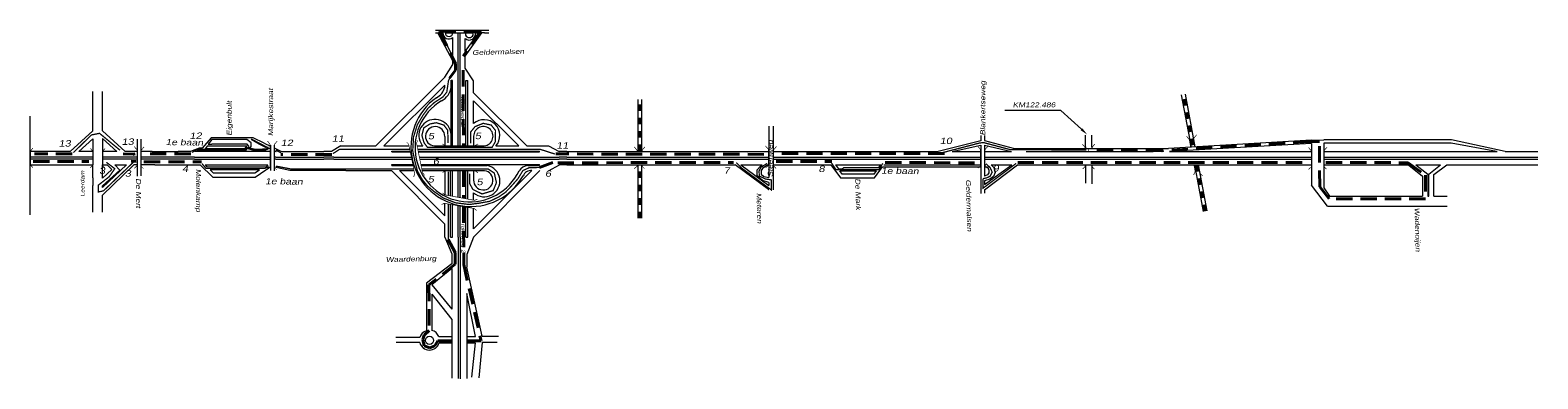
# Model space of a CAD drawing. Header units: metres. Extents: x 534 to 2631, y -2348 to -1484.
# Tile 9 of 9: x 2042 to 2631, y -1934 to -1797. Entities that reach past the tile are written whole.
import ezdxf

# ---------------------------------------------------------------- set-up
doc = ezdxf.new("R2010")
doc.units = ezdxf.units.M
doc.linetypes.add('DASHDOT', pattern=[1, 0.5, -0.25, 0, -0.25])
doc.linetypes.add('DASHED', pattern=[19.05, 12.7, -6.35])
doc.layers.get('0').update_dxf_attribs({"lineweight": 0})
for name, color, linetype, lineweight in [('ROUTE9RIJDEN', 10, 'DASHED', 40), ('ROUTE9STROOIEN', 90, 'Continuous', 0), ('ROUTE9TEXT', 4, 'DASHDOT', 0), ('STROOI', 7, 'Continuous', 0), ('Text', 7, 'Continuous', 0)]:
    doc.layers.add(name, color=color, linetype=linetype, lineweight=lineweight)
doc.styles.add('ISO25', font='ARIALN.TTF', dxfattribs={"width": 1.5, "oblique": 10})

# ---------------------------------------------------------------- blocks, each defined once
blk = doc.blocks.new('A$C3E475C73')
at = {"layer": 'STROOI', "color": 7, "const_width": 0.263}
blk.add_lwpolyline([(-1.04, -0.92), (0, 0), (0, 6.35), (-1.04, 7.62)], dxfattribs=at)

msp = doc.modelspace()

# ---------------------------------------------------------------- linework, layer by layer
at = {"ltscale": 0.5}
for p, q in [((2200.16, -1797.41), (2221.08, -1797.41)), ((2200.19, -1798.42), (2201.14, -1798.42)), ((2206.97, -1809.38), (2201.14, -1798.42)), ((2206.97, -1807.68), (2202.26, -1798.42)), ((2202.26, -1798.42), (2203.06, -1798.42)), ((2203.97, -1798.42), (2214.92, -1798.42)), ((2206.97, -1807.68), (2206.97, -1800.34)), ((2209.1, -1817.07), (2209.1, -1798.42)), ((2209.85, -1817.07), (2209.85, -1798.42)), ((2211.86, -1807.66), (2218.26, -1798.42)), ((2211.86, -1805.72), (2217.09, -1798.42)), ((2211.86, -1805.72), (2211.86, -1800.73)), ((2215.76, -1798.42), (2217.09, -1798.42)), ((2219.3, -1798.42), (2218.26, -1798.42)), ((2218.26, -1798.42), (2218.29, -1798.42)), ((2219.3, -1798.42), (2221.05, -1798.42)), ((2211.86, -1809.15), (2211.86, -1807.66)), ((2203.85, -1815.75), (2206.97, -1810.83)), ((2206.97, -1810.83), (2206.97, -1809.38)), ((2211.86, -1812.25), (2211.86, -1809.15)), ((2215.1, -1817.2), (2211.86, -1812.25)), ((2203.83, -1819.69), (2203.85, -1818.94)), ((2206.33, -1842.38), (2206.33, -1817.03)), ((2206.33, -1817.03), (2206.85, -1817.03)), ((2212.1, -1817.07), (2212.85, -1817.07)), ((2215.1, -1821.88), (2215.1, -1817.2)), ((2041.79, -1850.14), (2041.79, -1831.13)), ((2330.41, -1835), (2330.41, -1855.07)), ((2332.21, -1834.95), (2332.21, -1859.88)), ((2083.61, -1840.11), (2083.61, -1854.54)), ((2085.06, -1840.01), (2085.06, -1854.46)), ((2107.9, -1843.65), (2104.49, -1844.89)), ((2109.02, -1843.65), (2107.9, -1843.65)), ((2112.48, -1839.52), (2109.02, -1843.65)), ((2110.96, -1842.79), (2110.16, -1843.84)), ((2110.16, -1843.84), (2110.61, -1843.84)), ((2111.4, -1843.84), (2110.61, -1843.84)), ((2112.04, -1842.79), (2110.96, -1842.79)), ((2112.8, -1840.24), (2111.4, -1842.02)), ((2111.4, -1842.02), (2112.74, -1842.02)), ((2125.68, -1843.84), (2111.4, -1843.84)), ((2126.45, -1842.79), (2112.04, -1842.79)), ((2128.95, -1839.52), (2112.48, -1839.52)), ((2126.65, -1842.02), (2112.74, -1842.02)), ((2113.6, -1840.24), (2112.8, -1840.24)), ((2126.41, -1840.24), (2113.6, -1840.24)), ((2125.68, -1843.84), (2126.45, -1842.79)), ((2126.44, -1843.76), (2126.05, -1844.31)), ((2128.1, -1841.51), (2126.41, -1840.24)), ((2128.83, -1844.35), (2126.44, -1843.76)), ((2127.16, -1842.74), (2126.65, -1842.02)), ((2127.16, -1842.74), (2126.97, -1843.01)), ((2126.97, -1843.01), (2127.91, -1843.33)), ((2127.91, -1843.33), (2128.1, -1842.95)), ((2128.58, -1840.24), (2128.1, -1840.24)), ((2131.24, -1841.99), (2128.1, -1840.24)), ((2128.1, -1842.95), (2128.1, -1841.51)), ((2134.31, -1843.25), (2128.58, -1840.24)), ((2133.2, -1841.58), (2128.95, -1839.52)), ((2134.11, -1843.42), (2131.24, -1841.99)), ((2133.2, -1841.58), (2135.75, -1842.82)), ((2134.65, -1843.96), (2133.79, -1844.35)), ((2134.31, -1843.25), (2134.11, -1843.42)), ((2135.04, -1843.58), (2134.65, -1843.96)), ((2135.04, -1843.58), (2135.75, -1843.9)), ((2135.75, -1842.47), (2135.75, -1852.38)), ((2137.12, -1842.47), (2137.12, -1852.45)), ((2137.12, -1843.48), (2140.05, -1844.89)), ((2163.24, -1842.7), (2159.55, -1844.89)), ((2194.03, -1840.74), (2194.9, -1842.32)), ((2413.33, -1840.68), (2396.67, -1844.89)), ((2402.13, -1844.89), (2413.33, -1842.35)), ((2413.33, -1838.61), (2413.33, -1840.68)), ((2413.33, -1842.35), (2413.33, -1856.9)), ((2414.8, -1838.61), (2414.8, -1840.54)), ((2414.8, -1840.54), (2426.44, -1843.67)), ((2414.8, -1842.36), (2414.8, -1854.54)), ((2414.8, -1842.36), (2425.26, -1844.89)), ((2426.44, -1843.67), (2486.72, -1843.67)), ((2454.21, -1843.06), (2454.21, -1838.45)), ((2454.21, -1843.06), (2454.21, -1843.67)), ((2456.66, -1843.06), (2456.66, -1838.51)), ((2456.66, -1843.06), (2456.66, -1843.67)), ((2542.57, -1840.43), (2486.72, -1843.67)), ((2542.57, -1841.79), (2487.06, -1844.89)), ((2542.57, -1840.43), (2547.31, -1840.37)), ((2542.57, -1841.79), (2542.57, -1858.04)), ((2597.2, -1840.37), (2547.31, -1840.37)), ((2547.31, -1841.62), (2547.31, -1859.13)), ((2547.34, -1841.62), (2547.31, -1841.62)), ((2597.17, -1841.62), (2547.34, -1841.62)), ((2614.89, -1844.86), (2597.17, -1841.62)), ((2618.25, -1844.86), (2597.2, -1840.37)), ((2066.26, -1844.97), (2066.26, -1850.14)), ((2070.01, -1844.97), (2070.01, -1850.14)), ((2083.61, -1844.89), (2082.23, -1844.89)), ((2089.47, -1844.89), (2085.06, -1844.89)), ((2089.47, -1844.89), (2099.57, -1844.89)), ((2104.49, -1844.89), (2099.57, -1844.89)), ((2106.04, -1847.15), (2135.58, -1847.15)), ((2106.04, -1847.9), (2135.58, -1847.9)), ((2107.79, -1844.31), (2106.19, -1844.89)), ((2120.28, -1844.89), (2106.19, -1844.89)), ((2126.05, -1844.31), (2107.79, -1844.31)), ((2120.59, -1844.89), (2120.28, -1844.89)), ((2133.79, -1844.35), (2128.83, -1844.35)), ((2137.12, -1844.52), (2137.96, -1844.89)), ((2137.8, -1844.89), (2137.96, -1844.89)), ((2137.8, -1847.15), (2156.5, -1847.15)), ((2137.8, -1847.9), (2156.5, -1847.9)), ((2140.05, -1844.89), (2156.5, -1844.89)), ((2160.45, -1847.14), (2159.55, -1847.15)), ((2160.45, -1847.89), (2159.55, -1847.9)), ((2251.58, -1844.89), (2248.5, -1844.89)), ((2251.58, -1847.15), (2248.5, -1847.15)), ((2251.58, -1847.9), (2248.5, -1847.89)), ((2251.58, -1844.89), (2330.41, -1844.89)), ((2251.58, -1847.15), (2330.41, -1847.15)), ((2251.58, -1847.9), (2330.41, -1847.9)), ((2332.21, -1844.89), (2396.67, -1844.89)), ((2332.21, -1847.15), (2413.33, -1847.15)), ((2332.21, -1847.9), (2413.33, -1847.9)), ((2402.13, -1844.89), (2413.33, -1844.89)), ((2414.8, -1844.89), (2425.26, -1844.89)), ((2414.8, -1847.15), (2542.57, -1847.15)), ((2414.8, -1847.9), (2542.57, -1847.9)), ((2431.01, -1844.89), (2465.56, -1844.89)), ((2465.56, -1844.89), (2480.68, -1844.89)), ((2487.06, -1844.89), (2542.57, -1844.89)), ((2547.31, -1844.89), (2615.1, -1844.89)), ((2547.31, -1847.15), (2631, -1847.15)), ((2547.31, -1847.9), (2631, -1847.9)), ((2614.89, -1844.86), (2615.1, -1844.89)), ((2618.25, -1844.86), (2618.41, -1844.89)), ((2618.41, -1844.89), (2631, -1844.89)), ((2057.32, -1850.14), (2060.67, -1850.14)), ((2066.26, -1855.21), (2066.26, -1858.25)), ((2070.01, -1859), (2079.43, -1850.14)), ((2082.28, -1850.14), (2070.01, -1862.03)), ((2073.66, -1851.99), (2071.88, -1850.14)), ((2074.84, -1850.14), (2076.79, -1852.19)), ((2075.7, -1850.14), (2079.43, -1850.14)), ((2090.49, -1850.15), (2108.23, -1850.15)), ((2108.23, -1850.15), (2113.15, -1854.97)), ((2110.14, -1850.15), (2134.69, -1850.15)), ((2110.14, -1850.15), (2110.72, -1850.81)), ((2110.72, -1850.81), (2134, -1850.84)), ((2112.12, -1852.08), (2113.32, -1853.24)), ((2131.48, -1852.08), (2112.12, -1852.08)), ((2113.15, -1854.97), (2129.74, -1854.97)), ((2113.32, -1853.24), (2129.63, -1853.24)), ((2129.63, -1853.24), (2131.48, -1852.08)), ((2129.74, -1854.97), (2133.88, -1852)), ((2134.69, -1850.15), (2134, -1850.84)), ((2165.11, -1852.39), (2163.44, -1852.39)), ((2251.58, -1850.15), (2248.63, -1850.15)), ((2251.58, -1850.15), (2317.27, -1850.15)), ((2330.4, -1859.77), (2317.27, -1850.15)), ((2319.48, -1850.15), (2330.41, -1858.13)), ((2319.48, -1850.15), (2327.87, -1850.15)), ((2325.91, -1852.11), (2327.06, -1850.75)), ((2325.91, -1852.44), (2325.91, -1852.11)), ((2325.91, -1854.41), (2325.91, -1852.44)), ((2327.94, -1856.27), (2325.91, -1854.41)), ((2327.06, -1850.75), (2327.87, -1850.15)), ((2327.95, -1851.53), (2327.47, -1852.39)), ((2327.47, -1852.39), (2327.47, -1853.78)), ((2327.47, -1853.78), (2328.52, -1854.64)), ((2330.02, -1850.15), (2327.95, -1851.53)), ((2328.52, -1854.64), (2330.41, -1855.07)), ((2330.02, -1850.15), (2330.41, -1850.15)), ((2332.21, -1850.15), (2354.76, -1850.15)), ((2354.76, -1850.15), (2358.42, -1855.2)), ((2356.56, -1850.15), (2357.7, -1851.63)), ((2356.56, -1850.15), (2374.22, -1850.15)), ((2357.7, -1851.63), (2359.1, -1851.63)), ((2358.37, -1852.51), (2358.2, -1852.51)), ((2358.2, -1852.51), (2372.51, -1852.51)), ((2359.15, -1853.8), (2358.2, -1852.51)), ((2358.42, -1855.2), (2358.98, -1855.2)), ((2358.98, -1855.2), (2371.71, -1855.2)), ((2359.1, -1851.63), (2359.8, -1851.17)), ((2371.61, -1853.8), (2359.15, -1853.8)), ((2359.8, -1851.17), (2373.4, -1851.17)), ((2371.61, -1853.8), (2372.55, -1852.51)), ((2371.71, -1855.2), (2374.86, -1850.87)), ((2372.51, -1852.51), (2372.55, -1852.51)), ((2373.4, -1851.17), (2373.52, -1851.17)), ((2373.52, -1851.17), (2374.26, -1850.15)), ((2374.22, -1850.15), (2374.26, -1850.15)), ((2374.86, -1850.87), (2413.33, -1850.87)), ((2375.39, -1850.15), (2413.33, -1850.15)), ((2414.8, -1859.93), (2427.68, -1850.15)), ((2414.8, -1857.84), (2425.38, -1850.15)), ((2414.8, -1850.15), (2415.22, -1850.15)), ((2414.8, -1850.87), (2415.9, -1850.87)), ((2415.97, -1854.01), (2414.8, -1854.54)), ((2416.88, -1855.7), (2414.8, -1856.31)), ((2415.9, -1850.87), (2415.97, -1850.95)), ((2415.97, -1850.95), (2416.5, -1852.19)), ((2416.45, -1853.2), (2415.97, -1854.01)), ((2416.5, -1852.19), (2416.45, -1853.2)), ((2418.31, -1854.64), (2416.88, -1855.7)), ((2417.32, -1850.15), (2425.38, -1850.15)), ((2417.32, -1850.15), (2417.52, -1850.3)), ((2417.52, -1850.3), (2418.38, -1851.09)), ((2418.88, -1853.13), (2418.31, -1854.64)), ((2418.38, -1851.09), (2418.88, -1853.13)), ((2427.68, -1850.15), (2542.57, -1850.15)), ((2454.21, -1850.15), (2454.21, -1857.29)), ((2456.66, -1850.15), (2456.66, -1857.54)), ((2547.31, -1850.15), (2580.38, -1850.15)), ((2580.55, -1850.28), (2580.38, -1850.15)), ((2580.55, -1850.28), (2585.96, -1854.52)), ((2583.3, -1850.15), (2593.02, -1850.15)), ((2583.3, -1850.15), (2587.96, -1853.77)), ((2585.96, -1854.52), (2585.96, -1862.42)), ((2587.96, -1853.77), (2587.96, -1862.42)), ((2588.37, -1853.77), (2593.02, -1850.15)), ((2588.37, -1862.42), (2588.37, -1853.77)), ((2590.37, -1853.86), (2595.39, -1850.15)), ((2590.37, -1862.42), (2590.37, -1853.86)), ((2595.39, -1850.15), (2631, -1850.15)), ((2330.41, -1857.02), (2327.94, -1856.27)), ((2330.4, -1859.77), (2330.41, -1859.77)), ((2330.41, -1857.02), (2330.41, -1858.13)), ((2330.41, -1859.77), (2330.41, -1859.82)), ((2413.33, -1856.9), (2413.33, -1861.28)), ((2414.8, -1856.31), (2414.8, -1856.98)), ((2414.8, -1856.98), (2414.8, -1857.84)), ((2414.8, -1859.93), (2414.8, -1861.24)), ((2548.86, -1866.33), (2542.57, -1858.04)), ((2547.31, -1859.13), (2549.61, -1862.42)), ((2548.86, -1866.33), (2595.61, -1866.33)), ((2549.61, -1862.42), (2585.96, -1862.42)), ((2587.96, -1862.42), (2588.37, -1862.42)), ((2590.37, -1862.42), (2595.61, -1862.42)), ((2203.85, -1878.35), (2206.61, -1884.9)), ((2209.1, -1878.35), (2209.1, -1933.74)), ((2209.85, -1878.35), (2209.85, -1933.84)), ((2215.1, -1878.35), (2212.5, -1885.2)), ((2206.61, -1884.9), (2206.61, -1884.9)), ((2206.61, -1884.9), (2206.61, -1888.82)), ((2212.5, -1885.2), (2212.5, -1890.19)), ((2206.61, -1888.82), (2196.64, -1896.46)), ((2206.61, -1890.71), (2198.74, -1897.06)), ((2206.61, -1890.71), (2206.61, -1906.55)), ((2218.48, -1917.2), (2212.5, -1890.19)), ((2196.64, -1896.46), (2196.64, -1914.91)), ((2198.74, -1897.06), (2206.61, -1906.55)), ((2198.74, -1900.73), (2198.74, -1915)), ((2198.74, -1900.73), (2206.61, -1910.62)), ((2215.79, -1917.3), (2212.5, -1900.41)), ((2212.5, -1900.41), (2212.5, -1933.65)), ((2196.64, -1914.91), (2196.64, -1914.99)), ((2206.61, -1910.62), (2206.61, -1933.55)), ((2194.08, -1917.7), (2184.67, -1917.7)), ((2194.05, -1919.59), (2184.77, -1919.59)), ((2194.05, -1919.59), (2194.06, -1919.59)), ((2194.05, -1919.59), (2194.06, -1919.59)), ((2201.47, -1917.3), (2206.61, -1917.3)), ((2201.6, -1919.69), (2206.61, -1919.69)), ((2212.5, -1917.3), (2215.79, -1917.3)), ((2212.5, -1919.69), (2215.69, -1919.69)), ((2215.69, -1919.69), (2214.29, -1933.15)), ((2218.48, -1919.59), (2217.19, -1933.45)), ((2218.48, -1917.2), (2224.86, -1917.2)), ((2224.27, -1919.59), (2218.48, -1919.59))]:
    msp.add_line(p, q, dxfattribs=at)
at = {"color": 0, "ltscale": 0.5}
for p, q in [((2133.88, -1852), (2135.46, -1850.98)), ((2143.23, -1852.39), (2137.25, -1851.04)), ((2163.44, -1852.39), (2143.23, -1852.39))]:
    msp.add_line(p, q, dxfattribs=at)
at = {"ltscale": 0.5}
msp.add_circle((2197.84, -1918.79), 1.59, dxfattribs=at)
for centre, radius, start, end in [((2205.47, -1798.46), 2.41, 179.1696, 308.57045), ((2205.5, -1798.39), 1.54, 181.30229, 358.69771), ((2213.4, -1798.87), 2.41, 230.39342, 10.85972), ((2213.43, -1798.8), 1.54, 165.52255, 14.47745), ((2197.84, -1918.69), 3.89, 21.03721, 76.65136), ((2197.84, -1918.69), 3.89, 193.34236, 345.14283), ((2197.84, -1918.69), 3.89, 107.92878, 165.14283)]:
    msp.add_arc(centre, radius, start, end, dxfattribs=at)
at = {"layer": 'ROUTE9RIJDEN', "ltscale": 0.5}
for p, q in [((2201.74, -1797.88), (2207.99, -1810.44)), ((2201.74, -1797.88), (2218.13, -1797.91)), ((2218.13, -1797.91), (2210.95, -1807.6)), ((2208, -1813.08), (2205.72, -1816.24)), ((2207.99, -1810.44), (2208, -1813.08)), ((2210.95, -1813.13), (2211.1, -1842.56)), ((2541.78, -1841.03), (2484.09, -1844.57)), ((2545.61, -1841.03), (2541.78, -1841.03)), ((2545.76, -1858.73), (2545.61, -1841.03)), ((2042.96, -1848.8), (2064.67, -1848.8)), ((2058.22, -1845.81), (2043.43, -1845.81)), ((2082.13, -1845.97), (2078.2, -1845.81)), ((2427.72, -1849.14), (2540.16, -1849.14)), ((2484.09, -1844.57), (2455.46, -1844.27)), ((2548.12, -1849.14), (2580.29, -1849.29)), ((2580.29, -1849.29), (2587.08, -1854.16)), ((2211.1, -1852.39), (2211.15, -1863.2)), ((2587.08, -1854.16), (2587.08, -1863.45)), ((2549.45, -1863.45), (2545.76, -1858.73)), ((2211.16, -1866.47), (2211.23, -1884.57)), ((2587.08, -1863.45), (2549.45, -1863.45)), ((2205.18, -1879.37), (2207.93, -1884.39)), ((2207.93, -1884.39), (2207.94, -1888.98)), ((2211.23, -1884.57), (2211.23, -1889.16)), ((2207.94, -1888.98), (2197.65, -1897.03)), ((2211.23, -1889.16), (2218.01, -1919)), ((2197.65, -1897.03), (2197.7, -1914.87)), ((2197.7, -1914.87), (2195.8, -1916.68)), ((2195.8, -1916.68), (2195.27, -1918.49)), ((2195.8, -1920.9), (2195.27, -1918.49)), ((2199.88, -1920.9), (2201.1, -1919)), ((2201.1, -1919), (2206.61, -1919)), ((2212.5, -1919), (2218.01, -1919)), ((2197.98, -1921.74), (2195.8, -1920.9)), ((2197.98, -1921.74), (2199.88, -1920.9))]:
    msp.add_line(p, q, dxfattribs=at)
at = {"layer": 'ROUTE9RIJDEN', "color": 1, "ltscale": 0.5}
for p, q in [((2081.23, -1848.68), (2083.28, -1848.83)), ((2082.81, -1845.85), (2081.86, -1846.01)), ((2104.52, -1845.85), (2085.95, -1845.85)), ((2086.27, -1848.99), (2108.77, -1848.99)), ((2159.64, -1846.01), (2139.82, -1846.01)), ((2240.81, -1851.14), (2246.05, -1849.22)), ((2328.55, -1846.01), (2247.2, -1845.85)), ((2247.96, -1849.31), (2316.72, -1849.15)), ((2333.33, -1848.84), (2355.04, -1848.84)), ((2399.1, -1845.7), (2333.96, -1845.7)), ((2375.97, -1849.16), (2412, -1849.31))]:
    msp.add_line(p, q, dxfattribs=at)
at = {"layer": 'ROUTE9STROOIEN', "ltscale": 0.5, "const_width": 0.5}
for points in [[(2195.38, -1830.61), (2197.33, -1827.94), (2199.8, -1825.7), (2203.06, -1823.6), (2204.62, -1821.64), (2205.27, -1817.2), (2205.72, -1816.24), (2205.72, -1816.24), (2205.72, -1816.24)], [(2199.68, -1860.58), (2197.13, -1858.48), (2195.03, -1855.88), (2193.13, -1852.5), (2192.12, -1848.58), (2191.3, -1844.58), (2191.61, -1839.21), (2193.11, -1834.4), (2195.38, -1830.61)], [(2076.92, -1844.39), (2068.9, -1837.78), (2065.75, -1838.41), (2058.67, -1845.33)], [(2213.91, -1841.7), (2213.91, -1837.29), (2215.66, -1835.16), (2218.85, -1833.87), (2221.97, -1834.55), (2223.65, -1836.68), (2223.57, -1841.1), (2222.28, -1843.3), (2197.09, -1843.3), (2195.72, -1841.48), (2194.88, -1838.59), (2195.64, -1835.62), (2198.08, -1834.1), (2200.51, -1833.64), (2203.48, -1834.55), (2204.93, -1836.53), (2205.08, -1839.42), (2205.08, -1841.55)], [(2134.87, -1842.99), (2134.26, -1843.91), (2129.93, -1844.06), (2127.03, -1843.53), (2126.12, -1843.3), (2125.74, -1844.14), (2109.31, -1844.06), (2106.95, -1844.06), (2105.04, -1845.28)], [(2139.82, -1845.43), (2137.84, -1844.36)], [(2190.14, -1844.06), (2162.69, -1844.06), (2160.1, -1845.73)], [(2246.88, -1845.89), (2241.17, -1844.06), (2193.29, -1844.06)], [(2413.13, -1841.49), (2398.52, -1845.29)], [(2454.53, -1844.32), (2424.85, -1844.17), (2414.42, -1841.41), (2412.93, -1841.55)], [(2071.57, -1849.11), (2074.87, -1851.62), (2072.67, -1854.77), (2068.42, -1858.07), (2068.42, -1860.74), (2070.47, -1860.27), (2082.11, -1849.11)], [(2108.93, -1849.63), (2110.46, -1851.46), (2133.51, -1851.46), (2135.11, -1850.85)], [(2317.72, -1849.24), (2319.85, -1851.37), (2331.49, -1859.97), (2331.49, -1856.01), (2329.06, -1855.63), (2326.77, -1854.49), (2326.62, -1852.59), (2327.38, -1851.07), (2329.82, -1849.55)], [(2354.96, -1849.39), (2356.71, -1851.98), (2373.53, -1851.98), (2374.97, -1849.55)], [(2414.2, -1855.53), (2414.13, -1859.29), (2427.12, -1849.57)], [(2415.34, -1849.7), (2416.93, -1851.15), (2417.77, -1852.97), (2416.93, -1854.57), (2415.49, -1855.25), (2414.19, -1855.48)], [(2137.85, -1850.62), (2143.48, -1851.69), (2178.71, -1851.69), (2191.68, -1851.71)], [(2194.83, -1851.72), (2220.83, -1851.76), (2223.19, -1853.36), (2224.02, -1857.09), (2222.73, -1860.2), (2218.39, -1861.5), (2214.82, -1859.75), (2213.52, -1857.39), (2213.52, -1853.51)], [(2205.21, -1852.82), (2205.22, -1862.11)], [(2229.88, -1858.41), (2232.4, -1855.56), (2234.38, -1852.33), (2236.84, -1851.22), (2240.81, -1851.14)], [(2229.88, -1858.41), (2227.6, -1860.81), (2224.86, -1862.71), (2221.36, -1864.38), (2217.37, -1865.1), (2213.33, -1865.63), (2207.99, -1864.95), (2203.3, -1863.11), (2199.68, -1860.58)], [(2205.21, -1865.44), (2205.18, -1879.37)]]:
    msp.add_lwpolyline(points, dxfattribs=at)
at = {"layer": 'STROOI', "color": 7}
for p, q in [((2176.88, -1842.7), (2203.85, -1815.75)), ((2180.05, -1842.7), (2203.85, -1818.94)), ((2206.85, -1842.7), (2206.85, -1817.07)), ((2209.1, -1842.7), (2209.1, -1817.07)), ((2209.85, -1842.7), (2209.85, -1817.07)), ((2212.1, -1842.7), (2212.1, -1817.07)), ((2212.85, -1842.7), (2212.85, -1817.07)), ((2066.26, -1836.86), (2066.26, -1821.37)), ((2070.01, -1836.77), (2070.01, -1821.37)), ((2235.9, -1842.7), (2215.1, -1821.88)), ((2215.1, -1833.99), (2215.1, -1825.07)), ((2232.72, -1842.7), (2215.1, -1825.07)), ((2279.22, -1824.59), (2279.22, -1844.89)), ((2280.72, -1824.59), (2280.72, -1844.89)), ((2491.66, -1822.77), (2495.47, -1843.16)), ((2493.13, -1822.49), (2496.98, -1843.07)), ((2066.26, -1836.86), (2057.41, -1844.89)), ((2070.01, -1836.77), (2078.97, -1844.89)), ((2066.26, -1839.9), (2060.75, -1844.89)), ((2066.26, -1839.9), (2066.26, -1844.97)), ((2070.01, -1839.81), (2075.62, -1844.89)), ((2070.01, -1839.81), (2070.01, -1844.97)), ((2163.24, -1842.7), (2176.88, -1842.7)), ((2180.05, -1842.7), (2189.86, -1842.7)), ((2193.01, -1842.7), (2195.21, -1842.7)), ((2199.82, -1842.7), (2219.1, -1842.7)), ((2203.85, -1838.97), (2203.85, -1842.7)), ((2215.1, -1838.91), (2215.1, -1842.7)), ((2223.8, -1842.7), (2232.72, -1842.7)), ((2235.9, -1842.7), (2244.41, -1842.7)), ((2244.41, -1842.7), (2248.5, -1844.89)), ((2057.41, -1844.89), (2041.79, -1844.89)), ((2066.26, -1847.13), (2041.79, -1847.13)), ((2066.26, -1847.88), (2041.79, -1847.88)), ((2066.26, -1844.89), (2060.75, -1844.89)), ((2075.62, -1844.89), (2070.01, -1844.89)), ((2082.23, -1847.13), (2070.01, -1847.13)), ((2082.23, -1847.88), (2070.01, -1847.88)), ((2082.23, -1844.89), (2078.97, -1844.89)), ((2083.61, -1847.15), (2082.25, -1847.15)), ((2083.61, -1847.9), (2082.25, -1847.9)), ((2106.04, -1847.15), (2085.06, -1847.15)), ((2106.04, -1847.9), (2085.06, -1847.9)), ((2135.75, -1844.89), (2120.59, -1844.89)), ((2137.8, -1844.89), (2137.12, -1844.89)), ((2137.8, -1847.15), (2137.12, -1847.15)), ((2137.8, -1847.9), (2137.12, -1847.9)), ((2159.55, -1844.89), (2156.5, -1844.89)), ((2159.55, -1847.15), (2156.5, -1847.15)), ((2159.55, -1847.9), (2156.5, -1847.9)), ((2160.45, -1847.14), (2190.76, -1847.14)), ((2160.45, -1847.89), (2190.91, -1847.89)), ((2183.2, -1844.7), (2190.26, -1844.7)), ((2183.2, -1845.08), (2183.2, -1844.7)), ((2183.2, -1845.08), (2190.34, -1845.08)), ((2183.2, -1849.95), (2191.33, -1849.95)), ((2183.2, -1850.33), (2183.2, -1849.95)), ((2193.42, -1844.7), (2240.9, -1844.7)), ((2193.49, -1845.08), (2240.9, -1845.08)), ((2193.91, -1847.14), (2248.5, -1847.14)), ((2194.06, -1847.89), (2248.5, -1847.89)), ((2194.48, -1849.95), (2240.9, -1849.95)), ((2240.9, -1845.08), (2240.9, -1844.7)), ((2240.9, -1850.33), (2240.9, -1849.95)), ((2041.79, -1850.14), (2057.32, -1850.14)), ((2041.79, -1869.62), (2041.79, -1850.14)), ((2060.67, -1850.14), (2066.26, -1850.14)), ((2066.26, -1855.21), (2066.26, -1850.14)), ((2070.01, -1855.3), (2070.01, -1850.14)), ((2070.01, -1850.14), (2071.88, -1850.14)), ((2070.01, -1855.3), (2073.66, -1851.99)), ((2070.01, -1858.34), (2076.79, -1852.19)), ((2074.84, -1850.14), (2075.7, -1850.14)), ((2083.61, -1850.15), (2082.25, -1850.15)), ((2090.49, -1850.15), (2085.06, -1850.15)), ((2165.11, -1852.39), (2182.97, -1852.39)), ((2182.97, -1852.39), (2203.85, -1873.28)), ((2183.2, -1850.33), (2191.4, -1850.33)), ((2186.15, -1852.39), (2191.82, -1852.39)), ((2186.15, -1852.39), (2203.85, -1870.1)), ((2194.55, -1850.33), (2220.43, -1850.33)), ((2194.97, -1852.39), (2219.38, -1852.39)), ((2203.85, -1852.39), (2203.85, -1861.85)), ((2206.1, -1862.27), (2206.1, -1852.39)), ((2206.85, -1862.41), (2206.85, -1852.39)), ((2209.1, -1862.82), (2209.1, -1852.39)), ((2209.85, -1862.96), (2209.85, -1852.39)), ((2212.1, -1863.38), (2212.1, -1852.39)), ((2212.85, -1863.52), (2212.85, -1852.39)), ((2215.1, -1852.39), (2215.1, -1856.06)), ((2241.04, -1852.39), (2215.1, -1878.35)), ((2237.88, -1852.39), (2215.1, -1875.16)), ((2236.3, -1850.33), (2240.9, -1850.33)), ((2244.42, -1852.4), (2248.64, -1850.14)), ((2279.22, -1850.15), (2279.22, -1871.02)), ((2280.72, -1850.15), (2280.72, -1871.02)), ((2496.78, -1850.15), (2500.19, -1868.4)), ((2498.3, -1850.15), (2501.66, -1868.12)), ((2066.26, -1868.68), (2066.26, -1858.25)), ((2070.01, -1859), (2070.01, -1858.34)), ((2215.1, -1863.93), (2215.1, -1861.08)), ((2070.01, -1868.68), (2070.01, -1862.02)), ((2203.85, -1870.1), (2203.85, -1865.21)), ((2206.1, -1878.35), (2206.1, -1865.6)), ((2206.85, -1878.35), (2206.85, -1865.73)), ((2209.1, -1878.35), (2209.1, -1866.11)), ((2209.85, -1878.35), (2209.85, -1866.24)), ((2212.1, -1878.35), (2212.1, -1866.63)), ((2212.85, -1878.35), (2212.85, -1866.76)), ((2215.1, -1870.15), (2215.1, -1867.15)), ((2203.85, -1878.35), (2203.85, -1873.28)), ((2215.1, -1875.16), (2215.1, -1870.15)), ((2206.1, -1878.35), (2206.85, -1878.35)), ((2212.1, -1878.35), (2212.85, -1878.35))]:
    msp.add_line(p, q, dxfattribs=at)
for points, const_width in [([(2279.97, -1826.38), (2279.97, -1829.01)], 1.5), ([(2492.71, -1824.38), (2493.2, -1826.97)], 1.5), ([(2279.97, -1831.65), (2279.97, -1834.28)], 1.5), ([(2493.68, -1829.56), (2494.17, -1832.15)], 1.5), ([(2279.97, -1836.87), (2279.97, -1839.51)], 1.5), ([(2494.64, -1834.7), (2495.13, -1837.29)], 1.5), ([(2497.1, -1843.07), (2496.52, -1839.78), (2497.65, -1838.35)], 0.263), ([(2042.84, -1851.17), (2041.96, -1850.3), (2041.96, -1844.6), (2042.9, -1843.54)], 0.263), ([(2065.29, -1851.29), (2066.17, -1850.35), (2066.17, -1844.66), (2065.35, -1843.66)], 0.263), ([(2071.03, -1851.35), (2070.15, -1850.47), (2070.15, -1844.78), (2071.09, -1843.71)], 0.263), ([(2086.12, -1851.64), (2085.2, -1850.71), (2085.2, -1844.36), (2086.31, -1843.09)], 0.263), ([(2135.45, -1848.56), (2135.58, -1848.44), (2135.58, -1842.09), (2134.54, -1840.82)], 0.263), ([(2137.26, -1844.89), (2137.26, -1842.09), (2138.37, -1840.82)], 0.263), ([(2188.93, -1841.23), (2189.72, -1842.02), (2192.07, -1853.63), (2191.68, -1854.85)], 0.263), ([(2193.22, -1840.59), (2192.79, -1841.62), (2195.14, -1853.24), (2195.97, -1854.21)], 0.263), ([(2202.93, -1841.94), (2203.86, -1842.56), (2215.71, -1842.56), (2216.83, -1841.94)], 0.263), ([(2278.91, -1844.89), (2278.91, -1844.35), (2277.87, -1843.08)], 0.263), ([(2279.97, -1842.14), (2279.97, -1844.78)], 1.5), ([(2280.97, -1844.89), (2280.97, -1844.33), (2282.08, -1843.06)], 0.263), ([(2329.18, -1851.29), (2330.3, -1850.36), (2330.3, -1844.01), (2329.18, -1842.74)], 0.263), ([(2333.27, -1851.48), (2332.35, -1850.56), (2332.35, -1844.2), (2333.46, -1842.93)], 0.263), ([(2412.14, -1851.39), (2413.18, -1850.47), (2413.18, -1844.11), (2412.14, -1842.84)], 0.263), ([(2415.84, -1851.47), (2414.92, -1850.54), (2414.92, -1844.19), (2416.03, -1842.92)], 0.263), ([(2454.05, -1843.68), (2454.05, -1843.28), (2453, -1842.01)], 0.263), ([(2456.77, -1843.65), (2456.77, -1843.25), (2457.88, -1841.98)], 0.263), ([(2495.3, -1843.21), (2494.75, -1840.19), (2493.71, -1838.92)], 0.263), ([(2495.61, -1839.88), (2496.1, -1842.47)], 1.5), ([(2541.39, -1851.9), (2542.43, -1850.97), (2542.43, -1844.62), (2541.39, -1843.35)], 0.263), ([(2548.39, -1851.8), (2547.47, -1850.87), (2547.47, -1844.52), (2548.58, -1843.25)], 0.263), ([(2134.54, -1851.98), (2135.58, -1851.05), (2135.58, -1844.89)], 0.263), ([(2138.19, -1852.12), (2137.27, -1851.2), (2137.27, -1844.89)], 0.263), ([(2277.87, -1851.63), (2278.91, -1850.71), (2278.91, -1850.15)], 0.263), ([(2281.89, -1851.61), (2280.97, -1850.69), (2280.97, -1850.15)], 0.263), ([(2453.03, -1851.76), (2454.07, -1850.84), (2454.07, -1850.15)], 0.263), ([(2457.73, -1851.77), (2456.81, -1850.85), (2456.81, -1850.15)], 0.263), ([(2496.47, -1854.1), (2497.08, -1852.74), (2496.59, -1850.14)], 0.263), ([(2497.54, -1850.2), (2498.02, -1852.79)], 1.5), ([(2202.93, -1853.17), (2203.86, -1852.55), (2215.71, -1852.55), (2216.83, -1853.17)], 0.263), ([(2279.97, -1852.64), (2279.97, -1855.27)], 1.5), ([(2498.51, -1855.38), (2498.99, -1857.97)], 1.5), ([(2499.94, -1854.45), (2499.02, -1853.52), (2498.49, -1850.28)], 0.263), ([(2202.95, -1861.06), (2203.76, -1861.84), (2215.41, -1863.99), (2216.62, -1863.58)], 0.263), ([(2279.97, -1857.91), (2279.97, -1860.54)], 1.5), ([(2499.47, -1860.52), (2499.95, -1863.11)], 1.5), ([(2202.59, -1865.62), (2203.62, -1865.17), (2215.29, -1867.18), (2216.29, -1867.99)], 0.263), ([(2279.97, -1863.14), (2279.97, -1865.77)], 1.5), ([(2279.97, -1868.4), (2279.97, -1871.03)], 1.5), ([(2500.44, -1865.69), (2500.92, -1868.28)], 1.5)]:
    msp.add_lwpolyline(points, dxfattribs=dict(at, const_width=const_width))
for centre, radius, start, end in [((2197.8, -1818.33), 6.18, 296.2093, 347.22971), ((2199.43, -1818.82), 6.95, 296.20053, 353.0036), ((2214, -1843.01), 23.4, 125.13231, 330.73372), ((2213.54, -1843.31), 21.33, 121.1768, 334.78276), ((2200.01, -1838.65), 6.33, 3.99141, 199.27479), ((2219.18, -1838.61), 6.17, 318.45342, 131.44253), ((2200.08, -1838.94), 3.77, 359.49152, 266.15973), ((2218.89, -1838.92), 3.79, 266.78201, 179.89902), ((2199.82, -1838.61), 6.17, 216.99756, 221.54658), ((2219.18, -1856.4), 6.2, 228.88947, 78.38164), ((2218.89, -1856.15), 3.79, 178.73082, 82.46966), ((2237.05, -1855.51), 5.23, 98.23283, 143.4996), ((2237.5, -1855.68), 3.32, 83.46589, 158.26654)]:
    msp.add_arc(centre, radius, start, end, dxfattribs=at)
at = {"layer": 'Text'}
for p, q in [((2424.23, -1828.85), (2422.73, -1828.85)), ((2444.61, -1828.85), (2424.23, -1828.85)), ((2452.68, -1836.22), (2444.61, -1828.85))]:
    msp.add_line(p, q, dxfattribs=at)
msp.add_solid([(2453.02, -1835.85), (2452.34, -1836.59), (2454.89, -1838.25)], dxfattribs=at)

# ---------------------------------------------------------------- block references
at = {"ltscale": 0.5}
msp.add_blockref('A$C3E475C73', (2083.49, -1850.55), dxfattribs=at)

# ---------------------------------------------------------------- texts
at = {"layer": 'ROUTE9TEXT', "color": 0, "ltscale": 0.5, "style": 'ISO25', "oblique": 10, "width": 1.5}
for p in [(2094.73, -1842.39), (2133.64, -1857.67), (2374.35, -1853.56)]:
    msp.add_text('1e baan', height=2.364, rotation=359.19832, dxfattribs=at).set_placement(p)
at = {"layer": 'ROUTE9TEXT', "ltscale": 0.5, "char_height": 2.5, "width": 5.64, "attachment_point": 1, "style": 'ISO25'}
for s, insert in [('12', (2104.09, -1837.46)), ('5', (2197.3, -1837.61)), ('5', (2215.63, -1837.55)), ('13', (2052.92, -1840.45)), ('13', (2077.53, -1839.79)), ('12', (2139.74, -1840.26)), ('11', (2159.69, -1838.61)), ('11', (2247.42, -1841.25)), ('10', (2397.3, -1839.48)), ('6', (2199.17, -1847.46)), ('3', (2068.76, -1851.12)), ('3', (2078.84, -1852.23)), ('4', (2101.18, -1850.37)), ('5', (2197.24, -1854.52)), ('5', (2216.27, -1855.56)), ('6', (2243.02, -1852.24)), ('7', (2312.87, -1851.03)), ('8', (2349.9, -1850.43)), ('9', (2418, -1850.23))]:
    msp.add_mtext(s, dxfattribs=dict(at, insert=insert))
at = {"layer": 'Text', "style": 'ISO25', "oblique": 10, "width": 1.5}
for s, height, rotation, p in [('Geldermalsen', 1.9, 1.42498, (2214.59, -1807.15)), ('Blankertseweg', 1.9, 90, (2415.04, -1838.63)), ('Marijkestraat', 1.9, 90, (2136.74, -1838.86)), ('Eigenbult', 1.9, 90, (2120.51, -1838.73)), ('rijksweg 2', 1.5, 270, (2210.15, -1823.35)), ('Steenweg', 1.9, 90, (2331.97, -1854.9)), ('Leerdam', 1.5, 90, (2063.02, -1862.56)), ('De Mert', 1.9, 270, (2083.2, -1855.36)), ('Molenkamp', 1.9, 270, (2106.61, -1851.7)), ('De Mark', 1.9, 271.42498, (2364.25, -1855.44)), ('Meteren', 1.9, 271.42498, (2325.66, -1861.09)), ('Geldermalsen', 1.9, 271.42498, (2407.5, -1855.88)), ('Wadenoijen', 1.9, 271.42498, (2582.83, -1866.86)), ('rijksweg 2', 1.5, 270, (2210.35, -1873.11)), ('Waardenburg', 1.9, 1.42498, (2180.8, -1888.14))]:
    msp.add_text(s, height=height, rotation=rotation, dxfattribs=at).set_placement(p)
msp.add_text(' KM122.486', height=1.9, dxfattribs=at).set_placement((2424.86, -1827.59))

doc.saveas('drawing.dxf')
